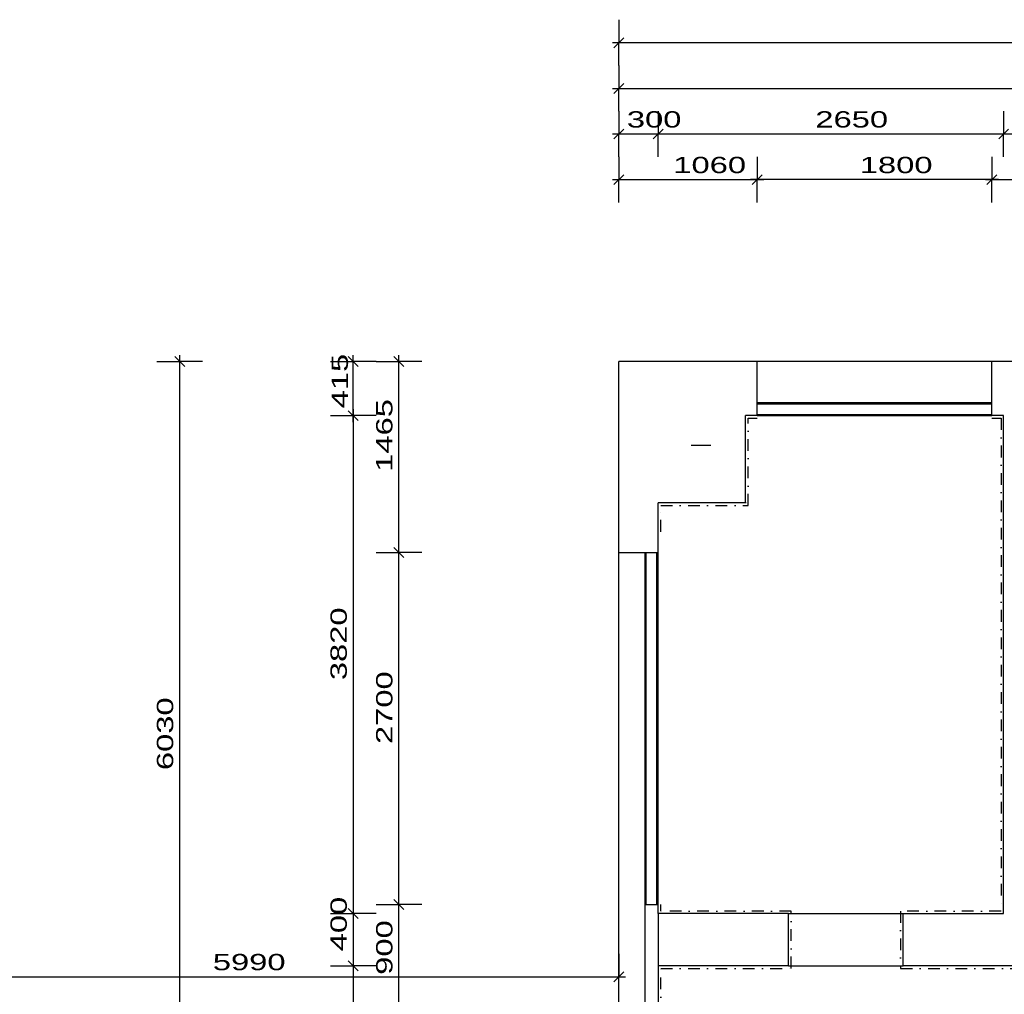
# Model space of a CAD drawing. Extents: x -196363 to 398972, y -489949 to -260582.
# Tile 57 of 256: x 63109 to 70659, y -374897 to -367420. Entities that reach past the tile are written whole.
import ezdxf

# ---------------------------------------------------------------- set-up
doc = ezdxf.new("R2010")
doc.units = 0
doc.header["$MEASUREMENT"] = 0
doc.linetypes.add('DOTDASH', pattern=[1, 0.3, -0.2, 0, -0.2, 0.3])
for name, color, linetype in [('koty', 1, 'Continuous'), ('noszdiv', 1, 'Continuous'), ('obklady', 14, 'Continuous'), ('okna', 2, 'Continuous')]:
    doc.layers.add(name, color=color, linetype=linetype)
doc.styles.add('SPIRITTXTSTYLE1', font='ROMAN')
doc.linetypes.add('CERCH2', pattern='A,0,-1,[17,dur+dsp vaclavov.shx,S=0.003401,R=0,X=-1,Y=0],0', length=1)
doc.dimstyles.new('SPIRITSTYLE166', dxfattribs={"dimtxt": 125, "dimasz": 12.7, "dimexe": 175, "dimexo": 7389.803223, "dimgap": 50, "dimtad": 1, "dimdec": 3, "dimzin": 0, "dimdsep": 46, "dimlunit": 7, "dimtxsty": 'SPIRITTXTSTYLE1', "dimblk1": '_TICKMARKS166', "dimblk2": '_TICKMARKS166', "dimsah": 1, "dimcen": 0.09, "dimdle": 50, "dimclrd": 1, "dimclre": 1, "dimclrt": 1, "dimadec": 0, "dimazin": 0, "dimtfac": 1, "dimtdec": 4, "dimtofl": 0, "dimtmove": 1, "dimatfit": 0, "dimfxl": 0, "dimtolj": 1, "dimtzin": 0, "dimarcsym": 0})
doc.dimstyles.new('SPIRITSTYLE172', dxfattribs={"dimtxt": 125, "dimasz": 12.7, "dimexe": 175, "dimexo": 4725.76123, "dimgap": 50, "dimtad": 1, "dimdec": 3, "dimzin": 0, "dimdsep": 46, "dimlunit": 7, "dimtxsty": 'SPIRITTXTSTYLE1', "dimblk1": '_TICKMARKS172', "dimblk2": '_TICKMARKS172', "dimsah": 1, "dimcen": 0.09, "dimdle": 50, "dimclrd": 1, "dimclre": 1, "dimclrt": 1, "dimadec": 0, "dimazin": 0, "dimtfac": 1, "dimtdec": 4, "dimtofl": 0, "dimtmove": 1, "dimatfit": 0, "dimfxl": 0, "dimtolj": 1, "dimtzin": 0, "dimarcsym": 0})
doc.dimstyles.new('SPIRITSTYLE176', dxfattribs={"dimtxt": 125, "dimasz": 12.7, "dimexe": 175, "dimexo": 1512.016357, "dimgap": 50, "dimtad": 1, "dimdec": 3, "dimzin": 0, "dimdsep": 46, "dimlunit": 7, "dimtxsty": 'SPIRITTXTSTYLE1', "dimblk1": '_TICKMARKS176', "dimblk2": '_TICKMARKS176', "dimsah": 1, "dimcen": 0.09, "dimdle": 50, "dimclrd": 1, "dimclre": 1, "dimclrt": 1, "dimadec": 0, "dimazin": 0, "dimtfac": 1, "dimtdec": 4, "dimtofl": 0, "dimtmove": 1, "dimatfit": 0, "dimfxl": 0, "dimtolj": 1, "dimtzin": 0, "dimarcsym": 0})
doc.dimstyles.new('SPIRITSTYLE177', dxfattribs={"dimtxt": 125, "dimasz": 12.7, "dimexe": 175, "dimexo": 1762.022827, "dimgap": 50, "dimtad": 1, "dimdec": 3, "dimzin": 0, "dimdsep": 46, "dimlunit": 7, "dimtxsty": 'SPIRITTXTSTYLE1', "dimblk1": '_TICKMARKS177', "dimblk2": '_TICKMARKS177', "dimsah": 1, "dimcen": 0.09, "dimdle": 50, "dimclrd": 1, "dimclre": 1, "dimclrt": 1, "dimadec": 0, "dimazin": 0, "dimtfac": 1, "dimtdec": 4, "dimtofl": 0, "dimtmove": 1, "dimatfit": 0, "dimfxl": 0, "dimtolj": 1, "dimtzin": 0, "dimarcsym": 0})
doc.dimstyles.new('SPIRITSTYLE178', dxfattribs={"dimtxt": 125, "dimasz": 12.7, "dimexe": 175, "dimexo": 1662.022705, "dimgap": 50, "dimtad": 1, "dimdec": 3, "dimzin": 0, "dimdsep": 46, "dimlunit": 7, "dimtxsty": 'SPIRITTXTSTYLE1', "dimblk1": '_TICKMARKS178', "dimblk2": '_TICKMARKS178', "dimsah": 1, "dimcen": 0.09, "dimdle": 50, "dimclrd": 1, "dimclre": 1, "dimclrt": 1, "dimadec": 0, "dimazin": 0, "dimtfac": 1, "dimtdec": 4, "dimtofl": 0, "dimtmove": 1, "dimatfit": 0, "dimfxl": 0, "dimtolj": 1, "dimtzin": 0, "dimarcsym": 0})
doc.dimstyles.new('SPIRITSTYLE179', dxfattribs={"dimtxt": 125, "dimasz": 12.7, "dimexe": 175, "dimexo": 2832.022705, "dimgap": 50, "dimtad": 1, "dimdec": 3, "dimzin": 0, "dimdsep": 46, "dimlunit": 7, "dimtxsty": 'SPIRITTXTSTYLE1', "dimblk1": '_TICKMARKS179', "dimblk2": '_TICKMARKS179', "dimsah": 1, "dimcen": 0.09, "dimdle": 50, "dimclrd": 1, "dimclre": 1, "dimclrt": 1, "dimadec": 0, "dimazin": 0, "dimtfac": 1, "dimtdec": 4, "dimtofl": 0, "dimtmove": 1, "dimatfit": 0, "dimfxl": 0, "dimtolj": 1, "dimtzin": 0, "dimarcsym": 0})
doc.dimstyles.new('SPIRITSTYLE180', dxfattribs={"dimtxt": 125, "dimasz": 12.7, "dimexe": 175, "dimexo": 2836.2771, "dimgap": 50, "dimtad": 1, "dimdec": 3, "dimzin": 0, "dimdsep": 46, "dimlunit": 7, "dimtxsty": 'SPIRITTXTSTYLE1', "dimblk1": '_TICKMARKS180', "dimblk2": '_TICKMARKS180', "dimsah": 1, "dimcen": 0.09, "dimdle": 50, "dimclrd": 1, "dimclre": 1, "dimclrt": 1, "dimadec": 0, "dimazin": 0, "dimtfac": 1, "dimtdec": 4, "dimtofl": 0, "dimtmove": 1, "dimatfit": 0, "dimfxl": 0, "dimtolj": 1, "dimtzin": 0, "dimarcsym": 0})
doc.dimstyles.new('SPIRITSTYLE181', dxfattribs={"dimtxt": 125, "dimasz": 12.7, "dimexe": 175, "dimexo": 2666.53418, "dimgap": 50, "dimtad": 1, "dimdec": 3, "dimzin": 0, "dimdsep": 46, "dimlunit": 7, "dimtxsty": 'SPIRITTXTSTYLE1', "dimblk1": '_TICKMARKS181', "dimblk2": '_TICKMARKS181', "dimsah": 1, "dimcen": 0.09, "dimdle": 50, "dimclrd": 1, "dimclre": 1, "dimclrt": 1, "dimadec": 0, "dimazin": 0, "dimtfac": 1, "dimtdec": 4, "dimtofl": 0, "dimtmove": 1, "dimatfit": 0, "dimfxl": 0, "dimtolj": 1, "dimtzin": 0, "dimarcsym": 0})
doc.dimstyles.new('SPIRITSTYLE182', dxfattribs={"dimtxt": 125, "dimasz": 12.7, "dimexe": 175, "dimexo": 2662.023682, "dimgap": 50, "dimtad": 1, "dimdec": 3, "dimzin": 0, "dimdsep": 46, "dimlunit": 7, "dimtxsty": 'SPIRITTXTSTYLE1', "dimblk1": '_TICKMARKS182', "dimblk2": '_TICKMARKS182', "dimsah": 1, "dimcen": 0.09, "dimdle": 50, "dimclrd": 1, "dimclre": 1, "dimclrt": 1, "dimadec": 0, "dimazin": 0, "dimtfac": 1, "dimtdec": 4, "dimtofl": 0, "dimtmove": 1, "dimatfit": 0, "dimfxl": 0, "dimtolj": 1, "dimtzin": 0, "dimarcsym": 0})
doc.dimstyles.new('SPIRITSTYLE185', dxfattribs={"dimtxt": 125, "dimasz": 12.7, "dimexe": 175, "dimexo": 3192.862549, "dimgap": 50, "dimtad": 1, "dimdec": 3, "dimzin": 0, "dimdsep": 46, "dimlunit": 7, "dimtxsty": 'SPIRITTXTSTYLE1', "dimblk1": '_TICKMARKS185', "dimblk2": '_TICKMARKS185', "dimsah": 1, "dimcen": 0.09, "dimdle": 50, "dimclrd": 1, "dimclre": 1, "dimclrt": 1, "dimadec": 0, "dimazin": 0, "dimtfac": 1, "dimtdec": 4, "dimtofl": 0, "dimtmove": 1, "dimatfit": 0, "dimfxl": 0, "dimtolj": 1, "dimtzin": 0, "dimarcsym": 0})
doc.dimstyles.new('SPIRITSTYLE186', dxfattribs={"dimtxt": 125, "dimasz": 12.7, "dimexe": 175, "dimexo": 1220.462158, "dimgap": 50, "dimtad": 1, "dimdec": 3, "dimzin": 0, "dimdsep": 46, "dimlunit": 7, "dimtxsty": 'SPIRITTXTSTYLE1', "dimblk1": '_TICKMARKS186', "dimblk2": '_TICKMARKS186', "dimsah": 1, "dimcen": 0.09, "dimdle": 50, "dimclrd": 1, "dimclre": 1, "dimclrt": 1, "dimadec": 0, "dimazin": 0, "dimtfac": 1, "dimtdec": 4, "dimtofl": 0, "dimtmove": 1, "dimatfit": 0, "dimfxl": 0, "dimtolj": 1, "dimtzin": 0, "dimarcsym": 0})
doc.dimstyles.new('SPIRITSTYLE200', dxfattribs={"dimtxt": 125, "dimasz": 12.7, "dimexe": 175, "dimexo": 3865.435547, "dimgap": 50, "dimtad": 1, "dimdec": 3, "dimzin": 0, "dimdsep": 46, "dimlunit": 7, "dimtxsty": 'SPIRITTXTSTYLE1', "dimblk1": '_TICKMARKS200', "dimblk2": '_TICKMARKS200', "dimsah": 1, "dimcen": 0.09, "dimdle": 50, "dimclrd": 1, "dimclre": 1, "dimclrt": 1, "dimadec": 0, "dimazin": 0, "dimtfac": 1, "dimtdec": 4, "dimtofl": 0, "dimtmove": 1, "dimatfit": 0, "dimfxl": 0, "dimtolj": 1, "dimtzin": 0, "dimarcsym": 0})
doc.dimstyles.new('SPIRITSTYLE201', dxfattribs={"dimtxt": 125, "dimasz": 12.7, "dimexe": 175, "dimexo": 3735.434082, "dimgap": 50, "dimtad": 1, "dimdec": 3, "dimzin": 0, "dimdsep": 46, "dimlunit": 7, "dimtxsty": 'SPIRITTXTSTYLE1', "dimblk1": '_TICKMARKS201', "dimblk2": '_TICKMARKS201', "dimsah": 1, "dimcen": 0.09, "dimdle": 50, "dimclrd": 1, "dimclre": 1, "dimclrt": 1, "dimadec": 0, "dimazin": 0, "dimtfac": 1, "dimtdec": 4, "dimtofl": 0, "dimtmove": 1, "dimatfit": 0, "dimfxl": 0, "dimtolj": 1, "dimtzin": 0, "dimarcsym": 0})
doc.dimstyles.new('SPIRITSTYLE202', dxfattribs={"dimtxt": 125, "dimasz": 12.7, "dimexe": 175, "dimexo": 3035.470703, "dimgap": 50, "dimtad": 1, "dimdec": 3, "dimzin": 0, "dimdsep": 46, "dimlunit": 7, "dimtxsty": 'SPIRITTXTSTYLE1', "dimblk1": '_TICKMARKS202', "dimblk2": '_TICKMARKS202', "dimsah": 1, "dimcen": 0.09, "dimdle": 50, "dimclrd": 1, "dimclre": 1, "dimclrt": 1, "dimadec": 0, "dimazin": 0, "dimtfac": 1, "dimtdec": 4, "dimtofl": 0, "dimtmove": 1, "dimatfit": 0, "dimfxl": 0, "dimtolj": 1, "dimtzin": 0, "dimarcsym": 0})
doc.dimstyles.new('SPIRITSTYLE203', dxfattribs={"dimtxt": 125, "dimasz": 12.7, "dimexe": 175, "dimexo": 1920.450439, "dimgap": 50, "dimtad": 1, "dimdec": 3, "dimzin": 0, "dimdsep": 46, "dimlunit": 7, "dimtxsty": 'SPIRITTXTSTYLE1', "dimblk1": '_TICKMARKS203', "dimblk2": '_TICKMARKS203', "dimsah": 1, "dimcen": 0.09, "dimdle": 50, "dimclrd": 1, "dimclre": 1, "dimclrt": 1, "dimadec": 0, "dimazin": 0, "dimtfac": 1, "dimtdec": 4, "dimtofl": 0, "dimtmove": 1, "dimatfit": 0, "dimfxl": 0, "dimtolj": 1, "dimtzin": 0, "dimarcsym": 0})
doc.dimstyles.new('SPIRITSTYLE205', dxfattribs={"dimtxt": 125, "dimasz": 12.7, "dimexe": 175, "dimexo": 2270.44458, "dimgap": 50, "dimtad": 1, "dimdec": 3, "dimzin": 0, "dimdsep": 46, "dimlunit": 7, "dimtxsty": 'SPIRITTXTSTYLE1', "dimblk1": '_TICKMARKS205', "dimblk2": '_TICKMARKS205', "dimsah": 1, "dimcen": 0.09, "dimdle": 50, "dimclrd": 1, "dimclre": 1, "dimclrt": 1, "dimadec": 0, "dimazin": 0, "dimtfac": 1, "dimtdec": 4, "dimtofl": 0, "dimtmove": 1, "dimatfit": 0, "dimfxl": 0, "dimtolj": 1, "dimtzin": 0, "dimarcsym": 0})

# ---------------------------------------------------------------- blocks, each defined once
blk = doc.blocks.new('_TICKMARKS166')
at = {"color": 1, "linetype": 'Continuous'}
blk.add_line((-3, -3), (3, 3), dxfattribs=at)
blk = doc.blocks.new('*D316')
at = {"color": 1, "linetype": 'Continuous', "ltscale": 300}
for p, q in [((60138.8, -379712.9, 1723.8), (60138.8, -369992.9, 1723.8)), ((59963.8, -370042.9, 1723.8), (60138.8, -370042.9, 1723.8)), ((60313.8, -370042.9, 1723.8), (60138.8, -370042.9, 1723.8)), ((59963.8, -379662.9, 1723.8), (60138.8, -379662.9, 1723.8)), ((60313.8, -379662.9, 1723.8), (60138.8, -379662.9, 1723.8))]:
    blk.add_line(p, q, dxfattribs=at)
at = {"color": 1, "linetype": 'Continuous', "ltscale": 300, "xscale": 12.69999980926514, "yscale": 12.69999980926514, "zscale": 12.69999980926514}
for p, rotation in [((60138.8, -370042.9, 1723.8), 90.00000250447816), ((60138.8, -379662.9, 1723.8), 270.0000006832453)]:
    blk.add_blockref('_TICKMARKS166', p, dxfattribs=dict(at, rotation=rotation))
at = {"color": 1, "linetype": 'Continuous', "ltscale": 300, "style": 'SPIRITTXTSTYLE1', "width": 1.5}
blk.add_text('9620', height=125, rotation=90, dxfattribs=at).set_placement((60088.8, -374971.9, 1723.8))
blk = doc.blocks.new('_TICKMARKS172')
at = {"color": 1, "linetype": 'Continuous'}
blk.add_line((-3, -3), (3, 3), dxfattribs=at)
blk = doc.blocks.new('*D324')
at = {"color": 1, "linetype": 'Continuous', "ltscale": 300}
for p, q in [((61713.6, -374587.2, 1723.8), (61713.6, -374762.2, 1723.8)), ((67703.6, -374587.2, 1723.8), (67703.6, -374762.2, 1723.8)), ((61663.6, -374762.2, 1723.8), (67753.6, -374762.2, 1723.8)), ((61713.6, -374937.1, 1723.8), (61713.6, -374762.2, 1723.8)), ((67703.6, -374937.1, 1723.8), (67703.6, -374762.2, 1723.8))]:
    blk.add_line(p, q, dxfattribs=at)
at = {"color": 1, "linetype": 'Continuous', "ltscale": 300, "xscale": 12.69999980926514, "yscale": 12.69999980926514, "zscale": 12.69999980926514, "rotation": 180.0000050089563}
blk.add_blockref('_TICKMARKS172', (61713.6, -374762.2, 1723.8), dxfattribs=at)
at = {"color": 1, "linetype": 'Continuous', "ltscale": 300, "xscale": 12.69999980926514, "yscale": 12.69999980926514, "zscale": 12.69999980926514}
blk.add_blockref('_TICKMARKS172', (67703.6, -374762.2, 1723.8), dxfattribs=at)
at = {"color": 1, "linetype": 'Continuous', "ltscale": 300, "style": 'SPIRITTXTSTYLE1', "width": 1.5}
blk.add_text('5990', height=125, dxfattribs=at).set_placement((64589.5, -374712.2, 1723.8))
blk = doc.blocks.new('_TICKMARKS177')
at = {"color": 1, "linetype": 'Continuous'}
blk.add_line((-3, -3), (3, 3), dxfattribs=at)
blk = doc.blocks.new('*D335')
at = {"color": 1, "linetype": 'Continuous', "ltscale": 300}
for p, q in [((66016.6, -375157.8, 1723.8), (66016.6, -374157.9, 1723.8)), ((65841.6, -374207.9, 1723.8), (66016.6, -374207.9, 1723.8)), ((66191.5, -374207.9, 1723.8), (66016.6, -374207.9, 1723.8)), ((65841.6, -375107.8, 1723.8), (66016.6, -375107.8, 1723.8)), ((66191.5, -375107.8, 1723.8), (66016.6, -375107.8, 1723.8))]:
    blk.add_line(p, q, dxfattribs=at)
at = {"color": 1, "linetype": 'Continuous', "ltscale": 300, "xscale": 12.69999980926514, "yscale": 12.69999980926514, "zscale": 12.69999980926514}
for p, rotation in [((66016.6, -374207.9, 1723.8), 90.00000250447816), ((66016.6, -375107.8, 1723.8), 270.0000006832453)]:
    blk.add_blockref('_TICKMARKS177', p, dxfattribs=dict(at, rotation=rotation))
at = {"color": 1, "linetype": 'Continuous', "ltscale": 300, "style": 'SPIRITTXTSTYLE1', "width": 1.5}
blk.add_text('900', height=125, rotation=90, dxfattribs=at).set_placement((65966.6, -374747.2, 1723.8))
blk = doc.blocks.new('_TICKMARKS178')
at = {"color": 1, "linetype": 'Continuous'}
blk.add_line((-3, -3), (3, 3), dxfattribs=at)
blk = doc.blocks.new('*D336')
at = {"color": 1, "linetype": 'Continuous', "ltscale": 300}
for p, q in [((66016.6, -374257.9, 1723.8), (66016.6, -371457.9, 1723.8)), ((65841.6, -371507.9, 1723.8), (66016.6, -371507.9, 1723.8)), ((66191.5, -371507.9, 1723.8), (66016.6, -371507.9, 1723.8)), ((65841.6, -374207.9, 1723.8), (66016.6, -374207.9, 1723.8)), ((66191.5, -374207.9, 1723.8), (66016.6, -374207.9, 1723.8))]:
    blk.add_line(p, q, dxfattribs=at)
at = {"color": 1, "linetype": 'Continuous', "ltscale": 300, "xscale": 12.69999980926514, "yscale": 12.69999980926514, "zscale": 12.69999980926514}
for p, rotation in [((66016.6, -371507.9, 1723.8), 90.00000250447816), ((66016.6, -374207.9, 1723.8), 270.0000006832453)]:
    blk.add_blockref('_TICKMARKS178', p, dxfattribs=dict(at, rotation=rotation))
at = {"color": 1, "linetype": 'Continuous', "ltscale": 300, "style": 'SPIRITTXTSTYLE1', "width": 1.5}
blk.add_text('2700', height=125, rotation=90, dxfattribs=at).set_placement((65966.6, -372976.9, 1723.8))
blk = doc.blocks.new('_TICKMARKS176')
at = {"color": 1, "linetype": 'Continuous'}
blk.add_line((-3, -3), (3, 3), dxfattribs=at)
blk = doc.blocks.new('*D337')
at = {"color": 1, "linetype": 'Continuous', "ltscale": 300}
for p, q in [((66016.6, -371557.9, 1723.8), (66016.6, -369992.9, 1723.8)), ((65841.6, -370042.9, 1723.8), (66016.6, -370042.9, 1723.8)), ((66191.5, -370042.9, 1723.8), (66016.6, -370042.9, 1723.8)), ((65841.6, -371507.9, 1723.8), (66016.6, -371507.9, 1723.8)), ((66191.5, -371507.9, 1723.8), (66016.6, -371507.9, 1723.8))]:
    blk.add_line(p, q, dxfattribs=at)
at = {"color": 1, "linetype": 'Continuous', "ltscale": 300, "xscale": 12.69999980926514, "yscale": 12.69999980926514, "zscale": 12.69999980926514}
for p, rotation in [((66016.6, -370042.9, 1723.8), 90.00000250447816), ((66016.6, -371507.9, 1723.8), 270.0000006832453)]:
    blk.add_blockref('_TICKMARKS176', p, dxfattribs=dict(at, rotation=rotation))
at = {"color": 1, "linetype": 'Continuous', "ltscale": 300, "style": 'SPIRITTXTSTYLE1', "width": 1.5}
blk.add_text('1465', height=125, rotation=90, dxfattribs=at).set_placement((65966.6, -370888.5, 1723.8))
blk = doc.blocks.new('_TICKMARKS179')
at = {"color": 1, "linetype": 'Continuous'}
blk.add_line((-3, -3), (3, 3), dxfattribs=at)
blk = doc.blocks.new('*D338')
at = {"color": 1, "linetype": 'Continuous', "ltscale": 300}
for p, q in [((65666.6, -370507.9, 1723.8), (65666.6, -369992.9, 1723.8)), ((65491.6, -370042.9, 1723.8), (65666.6, -370042.9, 1723.8)), ((65841.6, -370042.9, 1723.8), (65666.6, -370042.9, 1723.8)), ((65491.6, -370457.9, 1723.8), (65666.6, -370457.9, 1723.8)), ((65841.6, -370457.9, 1723.8), (65666.6, -370457.9, 1723.8))]:
    blk.add_line(p, q, dxfattribs=at)
at = {"color": 1, "linetype": 'Continuous', "ltscale": 300, "xscale": 12.69999980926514, "yscale": 12.69999980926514, "zscale": 12.69999980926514}
for p, rotation in [((65666.6, -370042.9, 1723.8), 90.00000250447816), ((65666.6, -370457.9, 1723.8), 270.0000006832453)]:
    blk.add_blockref('_TICKMARKS179', p, dxfattribs=dict(at, rotation=rotation))
at = {"color": 1, "linetype": 'Continuous', "ltscale": 300, "style": 'SPIRITTXTSTYLE1', "width": 1.5}
blk.add_text('415', height=125, rotation=90, dxfattribs=at).set_placement((65625.7, -370401.9, 1723.8))
blk = doc.blocks.new('_TICKMARKS180')
at = {"color": 1, "linetype": 'Continuous'}
blk.add_line((-3, -3), (3, 3), dxfattribs=at)
blk = doc.blocks.new('*D339')
at = {"color": 1, "linetype": 'Continuous', "ltscale": 300}
for p, q in [((65491.6, -370457.9, 1723.8), (65666.6, -370457.9, 1723.8)), ((65666.6, -370407.9, 1723.8), (65666.6, -374327.9, 1723.8)), ((65841.6, -370457.9, 1723.8), (65666.6, -370457.9, 1723.8)), ((65491.6, -374277.9, 1723.8), (65666.6, -374277.9, 1723.8)), ((65841.6, -374277.9, 1723.8), (65666.6, -374277.9, 1723.8))]:
    blk.add_line(p, q, dxfattribs=at)
at = {"color": 1, "linetype": 'Continuous', "ltscale": 300, "xscale": 12.69999980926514, "yscale": 12.69999980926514, "zscale": 12.69999980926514}
for p, rotation in [((65666.6, -370457.9, 1723.8), 90.00000250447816), ((65666.6, -374277.9, 1723.8), -90.00000250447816)]:
    blk.add_blockref('_TICKMARKS180', p, dxfattribs=dict(at, rotation=rotation))
at = {"color": 1, "linetype": 'Continuous', "ltscale": 300, "style": 'SPIRITTXTSTYLE1', "width": 1.5}
blk.add_text('3820', height=125, rotation=450.00002, dxfattribs=at).set_placement((65616.6, -372487, 1723.8))
blk = doc.blocks.new('_TICKMARKS181')
at = {"color": 1, "linetype": 'Continuous'}
blk.add_line((-3, -3), (3, 3), dxfattribs=at)
blk = doc.blocks.new('*D340')
at = {"color": 1, "linetype": 'Continuous', "ltscale": 300}
for p, q in [((65666.6, -374227.9, 1723.8), (65666.6, -374727.9, 1723.8)), ((65491.6, -374277.9, 1723.8), (65666.6, -374277.9, 1723.8)), ((65841.6, -374277.9, 1723.8), (65666.6, -374277.9, 1723.8)), ((65491.6, -374677.9, 1723.8), (65666.6, -374677.9, 1723.8)), ((65841.6, -374677.9, 1723.8), (65666.6, -374677.9, 1723.8))]:
    blk.add_line(p, q, dxfattribs=at)
at = {"color": 1, "linetype": 'Continuous', "ltscale": 300, "xscale": 12.69999980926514, "yscale": 12.69999980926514, "zscale": 12.69999980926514}
for p, rotation in [((65666.6, -374277.9, 1723.8), 90.00000250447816), ((65666.6, -374677.9, 1723.8), -90.00000250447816)]:
    blk.add_blockref('_TICKMARKS181', p, dxfattribs=dict(at, rotation=rotation))
at = {"color": 1, "linetype": 'Continuous', "ltscale": 300, "style": 'SPIRITTXTSTYLE1', "width": 1.5}
blk.add_text('400', height=125, rotation=450.00002, dxfattribs=at).set_placement((65616.6, -374567.2, 1723.8))
blk = doc.blocks.new('_TICKMARKS182')
at = {"color": 1, "linetype": 'Continuous'}
blk.add_line((-3, -3), (3, 3), dxfattribs=at)
blk = doc.blocks.new('*D341')
at = {"color": 1, "linetype": 'Continuous', "ltscale": 300}
for p, q in [((65666.6, -374627.9, 1723.8), (65666.6, -380247.9, 1723.8)), ((65491.6, -374677.9, 1723.8), (65666.6, -374677.9, 1723.8)), ((65841.6, -374677.9, 1723.8), (65666.6, -374677.9, 1723.8)), ((65491.6, -380197.9, 1723.8), (65666.6, -380197.9, 1723.8)), ((65841.6, -380197.9, 1723.8), (65666.6, -380197.9, 1723.8))]:
    blk.add_line(p, q, dxfattribs=at)
at = {"color": 1, "linetype": 'Continuous', "ltscale": 300, "xscale": 12.69999980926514, "yscale": 12.69999980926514, "zscale": 12.69999980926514}
for p, rotation in [((65666.6, -374677.9, 1723.8), 90.00000250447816), ((65666.6, -380197.9, 1723.8), -90.00000250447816)]:
    blk.add_blockref('_TICKMARKS182', p, dxfattribs=dict(at, rotation=rotation))
at = {"color": 1, "linetype": 'Continuous', "ltscale": 300, "style": 'SPIRITTXTSTYLE1', "width": 1.5}
blk.add_text('5520', height=125, rotation=450.00002, dxfattribs=at).set_placement((65616.6, -377556.9, 1723.8))
blk = doc.blocks.new('_TICKMARKS185')
at = {"color": 1, "linetype": 'Continuous'}
blk.add_line((-3, -3), (3, 3), dxfattribs=at)
blk = doc.blocks.new('*D345')
at = {"color": 1, "linetype": 'Continuous', "ltscale": 300}
for p, q in [((64335.7, -376122.9, 1723.8), (64335.7, -369992.9, 1723.8)), ((64160.7, -370042.9, 1723.8), (64335.7, -370042.9, 1723.8)), ((64510.7, -370042.9, 1723.8), (64335.7, -370042.9, 1723.8)), ((64160.7, -376072.9, 1723.8), (64335.7, -376072.9, 1723.8)), ((64510.7, -376072.9, 1723.8), (64335.7, -376072.9, 1723.8))]:
    blk.add_line(p, q, dxfattribs=at)
at = {"color": 1, "linetype": 'Continuous', "ltscale": 300, "xscale": 12.69999980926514, "yscale": 12.69999980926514, "zscale": 12.69999980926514}
for p, rotation in [((64335.7, -370042.9, 1723.8), 90.00000250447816), ((64335.7, -376072.9, 1723.8), 270.0000006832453)]:
    blk.add_blockref('_TICKMARKS185', p, dxfattribs=dict(at, rotation=rotation))
at = {"color": 1, "linetype": 'Continuous', "ltscale": 300, "style": 'SPIRITTXTSTYLE1', "width": 1.5}
blk.add_text('6030', height=125, rotation=90, dxfattribs=at).set_placement((64285.7, -373176.9, 1723.8))
blk = doc.blocks.new('_TICKMARKS186')
at = {"color": 1, "linetype": 'Continuous'}
blk.add_line((-3, -3), (3, 3), dxfattribs=at)
blk = doc.blocks.new('*D346')
at = {"color": 1, "linetype": 'Continuous', "ltscale": 300}
for p, q in [((67703.6, -368472.4, 1723.8), (67703.6, -368647.4, 1723.8)), ((68763.6, -368472.4, 1723.8), (68763.6, -368647.4, 1723.8)), ((67653.6, -368647.4, 1723.8), (68813.6, -368647.4, 1723.8)), ((67703.6, -368822.4, 1723.8), (67703.6, -368647.4, 1723.8)), ((68763.6, -368822.4, 1723.8), (68763.6, -368647.4, 1723.8))]:
    blk.add_line(p, q, dxfattribs=at)
at = {"color": 1, "linetype": 'Continuous', "ltscale": 300, "xscale": 12.69999980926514, "yscale": 12.69999980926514, "zscale": 12.69999980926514, "rotation": 180.0000050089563}
blk.add_blockref('_TICKMARKS186', (67703.6, -368647.4, 1723.8), dxfattribs=at)
at = {"color": 1, "linetype": 'Continuous', "ltscale": 300, "xscale": 12.69999980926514, "yscale": 12.69999980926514, "zscale": 12.69999980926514}
blk.add_blockref('_TICKMARKS186', (68763.6, -368647.4, 1723.8), dxfattribs=at)
at = {"color": 1, "linetype": 'Continuous', "ltscale": 300, "style": 'SPIRITTXTSTYLE1', "width": 1.5}
blk.add_text('1060', height=125, dxfattribs=at).set_placement((68120.5, -368597.5, 1723.8))
blk = doc.blocks.new('*D347')
at = {"color": 1, "linetype": 'Continuous', "ltscale": 300}
for p, q in [((68763.6, -368472.4, 1723.8), (68763.6, -368647.4, 1723.8)), ((70563.6, -368472.4, 1723.8), (70563.6, -368647.4, 1723.8)), ((70613.6, -368647.4, 1723.8), (68713.6, -368647.4, 1723.8)), ((68763.6, -368822.4, 1723.8), (68763.6, -368647.4, 1723.8)), ((70563.6, -368822.4, 1723.8), (70563.6, -368647.4, 1723.8))]:
    blk.add_line(p, q, dxfattribs=at)
at = {"color": 1, "linetype": 'Continuous', "ltscale": 300, "xscale": 12.69999980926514, "yscale": 12.69999980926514, "zscale": 12.69999980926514}
for p, rotation in [((68763.6, -368647.4, 1723.8), 180.0000050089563), ((70563.6, -368647.4, 1723.8), 360.0000100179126)]:
    blk.add_blockref('_TICKMARKS186', p, dxfattribs=dict(at, rotation=rotation))
at = {"color": 1, "linetype": 'Continuous', "ltscale": 300, "style": 'SPIRITTXTSTYLE1', "width": 1.5}
blk.add_text('1800', height=125, rotation=360.00001, dxfattribs=at).set_placement((69550.5, -368597.5, 1723.8))
blk = doc.blocks.new('*D348')
at = {"color": 1, "linetype": 'Continuous', "ltscale": 300}
for p, q in [((70563.6, -368472.4, 1723.8), (70563.6, -368647.4, 1723.8)), ((71503.6, -368472.4, 1723.8), (71503.6, -368647.4, 1723.8)), ((70513.6, -368647.4, 1723.8), (71553.6, -368647.4, 1723.8)), ((70563.6, -368822.4, 1723.8), (70563.6, -368647.4, 1723.8)), ((71503.6, -368822.4, 1723.8), (71503.6, -368647.4, 1723.8))]:
    blk.add_line(p, q, dxfattribs=at)
at = {"color": 1, "linetype": 'Continuous', "ltscale": 300, "xscale": 12.69999980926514, "yscale": 12.69999980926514, "zscale": 12.69999980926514, "rotation": 180.0000050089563}
blk.add_blockref('_TICKMARKS186', (70563.6, -368647.4, 1723.8), dxfattribs=at)
at = {"color": 1, "linetype": 'Continuous', "ltscale": 300, "xscale": 12.69999980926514, "yscale": 12.69999980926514, "zscale": 12.69999980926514}
blk.add_blockref('_TICKMARKS186', (71503.6, -368647.4, 1723.8), dxfattribs=at)
at = {"color": 1, "linetype": 'Continuous', "ltscale": 300, "style": 'SPIRITTXTSTYLE1', "width": 1.5}
blk.add_text('940', height=125, dxfattribs=at).set_placement((70944.3, -368597.5, 1723.8))
blk = doc.blocks.new('_TICKMARKS200')
at = {"color": 1, "linetype": 'Continuous'}
blk.add_line((-3, -3), (3, 3), dxfattribs=at)
blk = doc.blocks.new('*D371')
at = {"color": 1, "linetype": 'Continuous', "ltscale": 300}
for p, q in [((70653.6, -368122.4, 1723.8), (70653.6, -368297.4, 1723.8)), ((71083.6, -368122.4, 1723.8), (71083.6, -368297.4, 1723.8)), ((71133.6, -368297.4, 1723.8), (70603.6, -368297.4, 1723.8)), ((70653.6, -368472.4, 1723.8), (70653.6, -368297.4, 1723.8)), ((71083.6, -368472.4, 1723.8), (71083.6, -368297.4, 1723.8))]:
    blk.add_line(p, q, dxfattribs=at)
at = {"color": 1, "linetype": 'Continuous', "ltscale": 300, "xscale": 12.69999980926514, "yscale": 12.69999980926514, "zscale": 12.69999980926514}
for p, rotation in [((70653.6, -368297.4, 1723.8), 180.0000050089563), ((71083.6, -368297.4, 1723.8), 360.0000100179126)]:
    blk.add_blockref('_TICKMARKS200', p, dxfattribs=dict(at, rotation=rotation))
at = {"color": 1, "linetype": 'Continuous', "ltscale": 300, "style": 'SPIRITTXTSTYLE1', "width": 1.5}
blk.add_text('430', height=125, rotation=360.00001, dxfattribs=at).set_placement((70779.3, -368247.5, 1723.8))
blk = doc.blocks.new('_TICKMARKS201')
at = {"color": 1, "linetype": 'Continuous'}
blk.add_line((-3, -3), (3, 3), dxfattribs=at)
blk = doc.blocks.new('*D372')
at = {"color": 1, "linetype": 'Continuous', "ltscale": 300}
for p, q in [((68003.6, -368122.4, 1723.8), (68003.6, -368297.4, 1723.8)), ((70653.6, -368122.4, 1723.8), (70653.6, -368297.4, 1723.8)), ((70703.6, -368297.4, 1723.8), (67953.6, -368297.4, 1723.8)), ((68003.6, -368472.4, 1723.8), (68003.6, -368297.4, 1723.8)), ((70653.6, -368472.4, 1723.8), (70653.6, -368297.4, 1723.8))]:
    blk.add_line(p, q, dxfattribs=at)
at = {"color": 1, "linetype": 'Continuous', "ltscale": 300, "xscale": 12.69999980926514, "yscale": 12.69999980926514, "zscale": 12.69999980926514}
for p, rotation in [((68003.6, -368297.4, 1723.8), 180.0000050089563), ((70653.6, -368297.4, 1723.8), 360.0000100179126)]:
    blk.add_blockref('_TICKMARKS201', p, dxfattribs=dict(at, rotation=rotation))
at = {"color": 1, "linetype": 'Continuous', "ltscale": 300, "style": 'SPIRITTXTSTYLE1', "width": 1.5}
blk.add_text('2650', height=125, rotation=360.00001, dxfattribs=at).set_placement((69209.5, -368247.5, 1723.8))
blk = doc.blocks.new('_TICKMARKS202')
at = {"color": 1, "linetype": 'Continuous'}
blk.add_line((-3, -3), (3, 3), dxfattribs=at)
blk = doc.blocks.new('*D373')
at = {"color": 1, "linetype": 'Continuous', "ltscale": 300}
for p, q in [((67703.6, -368122.4, 1723.8), (67703.6, -368297.4, 1723.8)), ((68003.6, -368122.4, 1723.8), (68003.6, -368297.4, 1723.8)), ((68053.6, -368297.4, 1723.8), (67653.6, -368297.4, 1723.8)), ((67703.6, -368472.4, 1723.8), (67703.6, -368297.4, 1723.8)), ((68003.6, -368472.4, 1723.8), (68003.6, -368297.4, 1723.8))]:
    blk.add_line(p, q, dxfattribs=at)
at = {"color": 1, "linetype": 'Continuous', "ltscale": 300, "xscale": 12.69999980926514, "yscale": 12.69999980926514, "zscale": 12.69999980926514}
for p, rotation in [((67703.6, -368297.4, 1723.8), 180.0000050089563), ((68003.6, -368297.4, 1723.8), 360.0000100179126)]:
    blk.add_blockref('_TICKMARKS202', p, dxfattribs=dict(at, rotation=rotation))
at = {"color": 1, "linetype": 'Continuous', "ltscale": 300, "style": 'SPIRITTXTSTYLE1', "width": 1.5}
blk.add_text('300', height=125, rotation=360.00001, dxfattribs=at).set_placement((67764.3, -368247.5, 1723.8))
blk = doc.blocks.new('_TICKMARKS203')
at = {"color": 1, "linetype": 'Continuous'}
blk.add_line((-3, -3), (3, 3), dxfattribs=at)
blk = doc.blocks.new('*D374')
at = {"color": 1, "linetype": 'Continuous', "ltscale": 300}
for p, q in [((67703.6, -367772.5, 1723.8), (67703.6, -367947.4, 1723.8)), ((87283.6, -367772.5, 1723.8), (87283.6, -367947.4, 1723.8)), ((67653.6, -367947.4, 1723.8), (87333.6, -367947.4, 1723.8)), ((67703.6, -368122.4, 1723.8), (67703.6, -367947.4, 1723.8)), ((87283.6, -368122.4, 1723.8), (87283.6, -367947.4, 1723.8))]:
    blk.add_line(p, q, dxfattribs=at)
at = {"color": 1, "linetype": 'Continuous', "ltscale": 300, "xscale": 12.69999980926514, "yscale": 12.69999980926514, "zscale": 12.69999980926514, "rotation": 180.0000050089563}
blk.add_blockref('_TICKMARKS203', (67703.6, -367947.4, 1723.8), dxfattribs=at)
at = {"color": 1, "linetype": 'Continuous', "ltscale": 300, "xscale": 12.69999980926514, "yscale": 12.69999980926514, "zscale": 12.69999980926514}
blk.add_blockref('_TICKMARKS203', (87283.6, -367947.4, 1723.8), dxfattribs=at)
at = {"color": 1, "linetype": 'Continuous', "ltscale": 300, "style": 'SPIRITTXTSTYLE1', "width": 1.5}
blk.add_text('19580', height=125, dxfattribs=at).set_placement((77350.7, -367897.5, 1723.8))
blk = doc.blocks.new('_TICKMARKS205')
at = {"color": 1, "linetype": 'Continuous'}
blk.add_line((-3, -3), (3, 3), dxfattribs=at)
blk = doc.blocks.new('*D378')
at = {"color": 1, "linetype": 'Continuous', "ltscale": 300}
for p, q in [((67703.6, -367422.5, 1723.8), (67703.6, -367597.5, 1723.8)), ((94353.6, -367422.5, 1723.8), (94353.6, -367597.5, 1723.8)), ((94403.6, -367597.5, 1723.8), (67653.6, -367597.5, 1723.8)), ((67703.6, -367772.5, 1723.8), (67703.6, -367597.5, 1723.8)), ((94353.6, -367772.5, 1723.8), (94353.6, -367597.5, 1723.8))]:
    blk.add_line(p, q, dxfattribs=at)
at = {"color": 1, "linetype": 'Continuous', "ltscale": 300, "xscale": 12.69999980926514, "yscale": 12.69999980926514, "zscale": 12.69999980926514}
for p, rotation in [((67703.6, -367597.5, 1723.8), 180.0000050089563), ((94353.6, -367597.5, 1723.8), 360.0000100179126)]:
    blk.add_blockref('_TICKMARKS205', p, dxfattribs=dict(at, rotation=rotation))
at = {"color": 1, "linetype": 'Continuous', "ltscale": 300, "style": 'SPIRITTXTSTYLE1', "width": 1.5}
blk.add_text('26650', height=125, rotation=360.00001, dxfattribs=at).set_placement((80879.8, -367547.5, 1723.8))

msp = doc.modelspace()

# ---------------------------------------------------------------- linework, layer by layer
at = {"layer": 'noszdiv', "color": 1, "linetype": 'Continuous', "ltscale": 300}
for p, q in [((67703.57031, -371507.90625, 2623.80005), (67703.57031, -370042.90625, 2623.80005)), ((68763.57031, -370042.90625, 2623.80005), (67703.57031, -370042.90625, 2623.80005)), ((68763.57031, -370457.875, 2623.80005), (68763.57031, -370042.90625, 2623.80005)), ((72303.57812, -370042.90625, 2623.80005), (68763.57031, -370042.90625, 2623.80005)), ((70563.57812, -370457.875, 2623.80005), (70563.57812, -370042.90625, 2623.80005)), ((71503.57031, -370042.90625, 2623.80005), (70563.57812, -370042.90625, 2623.80005)), ((68673.58594, -371127.90625, 2623.80005), (68673.58594, -370457.875, 2623.80005)), ((68763.57031, -370457.875, 2623.80005), (68673.58594, -370457.875, 2623.80005)), ((70653.57031, -370457.875, 2623.80005), (70563.57812, -370457.875, 2623.80005)), ((70653.57031, -374277.9375, 2623.80005), (70653.57031, -370457.875, 2623.80005)), ((68408.55469, -370687.90625, 2623.80005), (68258.5625, -370687.90625, 2623.80005)), ((68003.58594, -371507.90625, 2623.80005), (68003.58594, -371127.90625, 2623.80005)), ((68673.58594, -371127.90625, 2623.80005), (68003.58594, -371127.90625, 2623.80005)), ((68678.55469, -371127.90625, 2623.80005), (68258.5625, -371127.90625, 2623.80005)), ((67703.57031, -378707.84375, 2623.80005), (67703.57031, -371507.90625, 2623.80005)), ((67703.57031, -371507.90625, 2623.80005), (68003.58594, -371507.90625, 2623.80005)), ((67903.57031, -375107.84375, 2623.80005), (67903.57031, -374207.90625, 2623.80005)), ((67903.57031, -374207.90625, 2623.80005), (68003.58594, -374207.90625, 2623.80005)), ((68003.58594, -374277.9375, 2623.80005), (68003.58594, -374207.90625, 2623.80005)), ((69003.58594, -374277.9375, 2623.80005), (68003.58594, -374277.9375, 2623.80005)), ((68003.58594, -374277.9375, 2623.80005), (68003.58594, -374677.875, 2623.80005)), ((69003.58594, -374677.875, 2623.80005), (69003.58594, -374277.9375, 2623.80005)), ((69883.57812, -374677.875, 2623.80005), (69883.57812, -374277.9375, 2623.80005)), ((69883.57812, -374277.9375, 2623.80005), (70653.57031, -374277.9375, 2623.80005)), ((68003.58594, -374677.875, 2623.80005), (68003.58594, -374677.875, 2623.80005)), ((69003.58594, -374677.875, 2623.80005), (68003.58594, -374677.875, 2623.80005)), ((68003.58594, -374677.875, 2623.80005), (68003.58594, -375107.84375, 2623.80005)), ((71763.57812, -374677.875, 2623.80005), (69883.57812, -374677.875, 2623.80005))]:
    msp.add_line(p, q, dxfattribs=at)
at = {"layer": 'noszdiv', "color": 1, "linetype": 'CERCH2', "ltscale": 300}
for p, q in [((69003.58594, -374277.9375, 2623.80005), (69883.57812, -374277.9375, 2623.80005)), ((69003.58594, -374677.875, 2623.80005), (69883.57812, -374677.875, 2623.80005))]:
    msp.add_line(p, q, dxfattribs=at)
at = {"layer": 'obklady', "color": 14, "linetype": 'DOTDASH', "ltscale": 300}
for p, q in [((68693.58594, -371147.90625, 4347.59961), (68693.58594, -370477.875, 4347.59961)), ((68693.58594, -370477.875, 4347.59961), (68763.57031, -370477.875, 4347.59961)), ((70563.57812, -370477.875, 4347.59961), (70633.5625, -370477.875, 4347.59961)), ((70633.5625, -370477.875, 4347.59961), (70633.5625, -374257.9375, 4347.59961)), ((68023.58594, -371347.875, 4347.59961), (68023.58594, -371147.90625, 4347.59961)), ((68023.58594, -371147.90625, 4347.59961), (68693.58594, -371147.90625, 4347.59961)), ((68023.58594, -374257.9375, 4347.59961), (68023.58594, -374207.90625, 4347.59961)), ((69023.58594, -374257.9375, 4347.59961), (68023.58594, -374257.9375, 4347.59961)), ((69023.58594, -374697.875, 4347.59961), (69023.58594, -374257.9375, 4347.59961)), ((70633.5625, -374257.9375, 4347.59961), (69863.57812, -374257.9375, 4347.59961)), ((69863.57812, -374257.9375, 4347.59961), (69863.57812, -374697.875, 4347.59961)), ((68023.58594, -375067.875, 4347.59961), (68023.58594, -374697.875, 4347.59961)), ((68023.58594, -374697.875, 4347.59961), (69023.58594, -374697.875, 4347.59961)), ((69863.57812, -374697.875, 4347.59961), (71783.57812, -374697.875, 4347.59961))]:
    msp.add_line(p, q, dxfattribs=at)
at = {"layer": 'okna', "color": 7, "linetype": 'Continuous', "ltscale": 300}
for p, q in [((68763.57031, -370357.90625, 3447.6001), (70563.57812, -370357.90625, 3447.6001)), ((68763.57031, -370367.90625, 3523.80005), (70563.57812, -370367.90625, 3523.80005)), ((68763.57031, -370447.90625, 3523.80005), (70563.57812, -370447.90625, 3523.80005)), ((68763.57031, -370457.875, 3447.6001), (70563.57812, -370457.875, 3447.6001)), ((67903.57031, -374207.90625, 4347.59961), (67903.57031, -371507.90625, 4347.59961)), ((67913.57031, -374207.90625, 4423.7998), (67913.57031, -371507.90625, 4423.7998)), ((67993.58594, -374207.90625, 4423.7998), (67993.58594, -371507.90625, 4423.7998)), ((68003.58594, -374207.90625, 4347.59961), (68003.58594, -371507.90625, 4347.59961))]:
    msp.add_line(p, q, dxfattribs=at)

# ---------------------------------------------------------------- dimensions: what is measured, and where the dimension line sits
at = {"layer": 'koty', "color": 1, "linetype": 'Continuous', "ltscale": 300}
for base, p1, p2, dimstyle, picture, middle in [((94353.60156, -367597.46875, 1723.80005), (94353.60156, -370042.90625, 1723.80005), (67703.57031, -370042.90625, 1723.80005), 'SPIRITSTYLE205', '*D378', (81028.58594, -367597.46875, 1723.80005)), ((67703.57031, -367947.4375, 1723.80005), (67703.57031, -370042.90625, 1723.80005), (87283.57031, -370042.90625, 1723.80005), 'SPIRITSTYLE203', '*D374', (77493.57031, -367947.4375, 1723.80005)), ((68003.58594, -368297.4375, 1723.80005), (68003.58594, -371507.90625, 1723.80005), (67703.57031, -371507.90625, 1723.80005), 'SPIRITSTYLE202', '*D373', (67853.57812, -368297.4375, 1723.80005)), ((70653.57031, -368297.4375, 1723.80005), (70653.57031, -372207.875, 1723.80005), (68003.58594, -372697.875, 1723.80005), 'SPIRITSTYLE201', '*D372', (69328.57812, -368297.4375, 1723.80005)), ((71083.57812, -368297.4375, 1723.80005), (71083.57812, -372337.875, 1723.80005), (70653.57031, -372207.875, 1723.80005), 'SPIRITSTYLE200', '*D371', (70868.57031, -368297.4375, 1723.80005)), ((67703.57031, -368647.4375, 1723.80005), (67703.57031, -370042.90625, 1723.80005), (68763.57031, -370042.90625, 1723.80005), 'SPIRITSTYLE186', '*D346', (68233.57031, -368647.4375, 1723.80005)), ((70563.57812, -368647.4375, 1723.80005), (70563.57812, -370042.90625, 1723.80005), (68763.57031, -370042.90625, 1723.80005), 'SPIRITSTYLE186', '*D347', (69663.57812, -368647.4375, 1723.80005)), ((70563.57812, -368647.4375, 1723.80005), (70563.57812, -370042.90625, 1723.80005), (71503.57031, -370042.90625, 1723.80005), 'SPIRITSTYLE186', '*D348', (71033.57812, -368647.4375, 1723.80005)), ((61713.58984, -374762.15625, 1723.80005), (61713.58984, -379662.90625, 1723.80005), (67703.57031, -379662.90625, 1723.80005), 'SPIRITSTYLE172', '*D324', (64708.58203, -374762.15625, 1723.80005))]:
    dim = msp.add_linear_dim(base=base, p1=p1, p2=p2, dimstyle=dimstyle, dxfattribs=at)
    dim.commit()
    dim.dimension.update_dxf_attribs({"geometry": picture, "text_midpoint": middle})
for base, p1, p2, angle, dimstyle, picture, middle in [((60138.76562, -379662.90625, 1723.80005), (67703.57031, -379662.90625, 1723.80005), (67703.57031, -370042.90625, 1723.80005), 90.000002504, 'SPIRITSTYLE166', '*D316', (60138.76562, -374852.90625, 1723.80005)), ((64335.70703, -376072.875, 1723.80005), (67703.57031, -376072.875, 1723.80005), (67703.57031, -370042.90625, 1723.80005), 90.000002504, 'SPIRITSTYLE185', '*D345', (64335.70703, -373057.875, 1723.80005)), ((66016.55469, -371347.875, 1723.80005), (67703.57031, -371507.90625, 1723.80005), (67703.57031, -370042.90625, 1723.80005), 90.000002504, 'SPIRITSTYLE176', '*D337', (66016.55469, -370775.40625, 1723.80005)), ((65666.5625, -370297.875, 1723.80005), (68673.58594, -370457.875, 1723.80005), (68503.58594, -374277.9375, 1723.80005), 90.000002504, 'SPIRITSTYLE180', '*D339', (65666.5625, -372367.90625, 1723.80005)), ((66016.55469, -374047.875, 1723.80005), (67903.57031, -374207.90625, 1723.80005), (67853.57812, -371507.90625, 1723.80005), 90.000002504, 'SPIRITSTYLE178', '*D336', (66016.55469, -372857.90625, 1723.80005)), ((65666.5625, -374117.90625, 1723.8000488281), (68503.5859375, -374277.9375, 1723.8000488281), (68503.5859375, -374677.875, 1723.8000488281), 90.0000025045, 'SPIRITSTYLE181', '*D340', (65666.5625, -374477.90625, 1723.8000488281)), ((66016.55469, -375027.84375, 1723.80005), (67953.57812, -375107.84375, 1723.80005), (68003.58594, -374207.90625, 1723.80005), 90.000002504, 'SPIRITSTYLE177', '*D335', (66016.55469, -374657.875, 1723.80005)), ((65666.5625, -374677.875, 1723.80005), (68503.58594, -374677.875, 1723.80005), (68003.58594, -380197.875, 1723.80005), 90.000002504, 'SPIRITSTYLE182', '*D341', (65666.5625, -377437.875, 1723.80005))]:
    dim = msp.add_linear_dim(base=base, p1=p1, p2=p2, angle=angle, dimstyle=dimstyle, dxfattribs=at)
    dim.commit()
    dim.dimension.update_dxf_attribs({"geometry": picture, "text_midpoint": middle})
dim = msp.add_linear_dim(base=(65666.5625, -370457.875, 1723.80005), p1=(68673.58594, -370457.875, 1723.80005), p2=(68673.58594, -370042.90625, 1723.80005), angle=90.000002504, dimstyle='SPIRITSTYLE179', dxfattribs=at)
dim.commit()
dim.dimension.update_dxf_attribs({"geometry": '*D338', "text_midpoint": (65453.04688, -370401.9375), "dimtype": 160})

doc.saveas('drawing.dxf')
